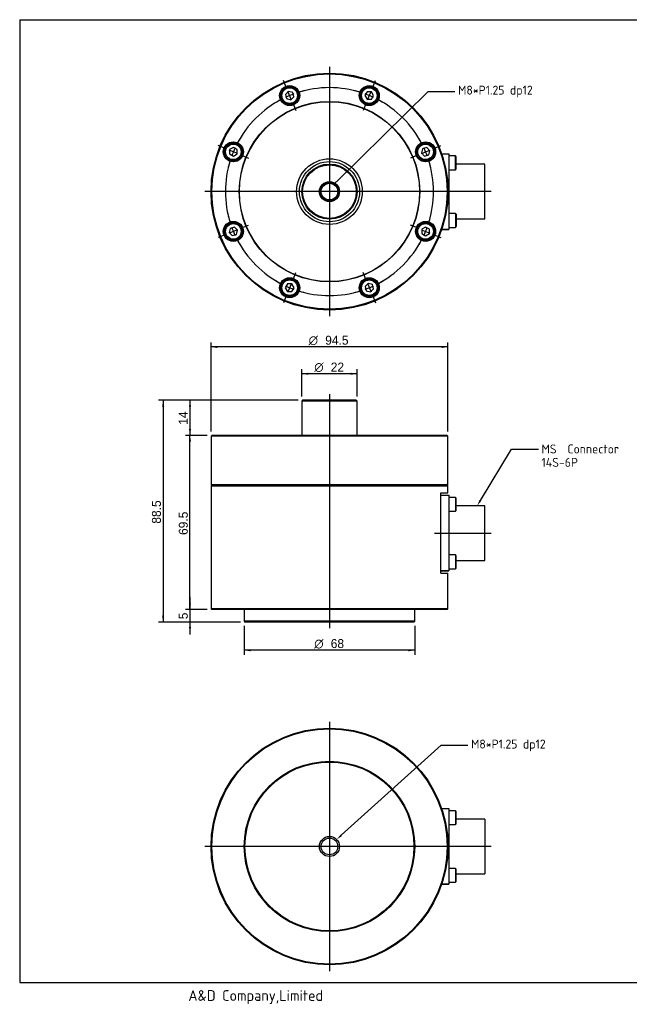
# Model space of a CAD drawing. Header units: millimetres. Extents: x 25 to 575, y 15 to 409.
# Tile 1 of 2: x 25 to 268, y 16 to 409. Entities that reach past the tile are written whole.
import ezdxf
from ezdxf import colors
from ezdxf.entities.mleader import LeaderData, LeaderLine
from ezdxf.enums import TextEntityAlignment as Align
from ezdxf.lldxf.tags import DXFTag
from ezdxf.math import Vec2, Vec3

# ---------------------------------------------------------------- set-up
doc = ezdxf.new("R2010")
doc.units = ezdxf.units.MM
doc.header["$LTSCALE"] = 1.428571
for name, color, linetype in [('A4', 7, 'Continuous'), ('Default', 7, 'Continuous'), ('entry', 7, 'Continuous'), ('보임', 7, 'Continuous'), ('중심선', 7, 'Continuous')]:
    doc.layers.add(name, color=color, linetype=linetype)
doc.styles.add('SEACAD_Solid_Edge_ANSI', font='seans.ttf')
doc.styles.add('SEACAD_Solid_Edge_ANSI1_Symbols', font='semeca1.ttf')
tags = doc.linetypes.add('CENTER2', pattern=[28.575, 19.05, -3.175, 3.175, -3.175]).pattern_tags.tags
tags[10:11] = [DXFTag(74, 4), DXFTag(75, 0), DXFTag(340, '0'), DXFTag(46, 0.0), DXFTag(50, 0.0), DXFTag(44, 0.0), DXFTag(45, 0.0)]
tags[8:9] = [DXFTag(74, 4), DXFTag(75, 0), DXFTag(340, '0'), DXFTag(46, 0.0), DXFTag(50, 0.0), DXFTag(44, 0.0), DXFTag(45, 0.0)]
tags[6:7] = [DXFTag(74, 4), DXFTag(75, 0), DXFTag(340, '0'), DXFTag(46, 0.0), DXFTag(50, 0.0), DXFTag(44, 0.0), DXFTag(45, 0.0)]
tags[4:5] = [DXFTag(74, 4), DXFTag(75, 0), DXFTag(340, '0'), DXFTag(46, 0.0), DXFTag(50, 0.0), DXFTag(44, 0.0), DXFTag(45, 0.0)]
doc.dimstyles.new('AD', dxfattribs={"dimtxt": 3.571429, "dimasz": 2.5, "dimexe": 1.785714, "dimexo": 1.785714, "dimgap": 0.892857, "dimtad": 1, "dimdec": 7, "dimdsep": 46, "dimtxsty": 'SEACAD_Solid_Edge_ANSI', "dimblk1": '_SE_FILLED', "dimblk2": '_SE_FILLED', "dimsah": 1, "dimcen": 1.785714, "dimazin": 0, "dimtfac": 0.6, "dimtdec": 6, "dimtmove": 0, "dimatfit": 3, "dimfxl": 1, "dimarcsym": 0})

# ---------------------------------------------------------------- blocks, each defined once
blk = doc.blocks.new('SEANNOT_GROUP')
at = {"layer": '중심선', "color": 7, "linetype": 'CENTER2'}
blk.add_line((213, 340.66), (98.8, 340.66), dxfattribs=at)
blk = doc.blocks.new('SEANNOT_GROUP1')
at = {"layer": '중심선', "color": 7, "linetype": 'CENTER2'}
blk.add_line((148.55, 390.41), (148.55, 290.91), dxfattribs=at)
blk = doc.blocks.new('SE')
at = {"layer": 'Default', "color": 7, "linetype": 'CENTER2'}
for start, end in [(72.4308, 107.5692), (117.4308, 152.5692), (27.4308, 62.5692), (162.4308, 197.5692), (342.4308, 17.5692), (207.4308, 242.5692), (297.4308, 332.5692), (252.4308, 287.5692)]:
    blk.add_arc((148.55, 340.66), 41.5, start, end, dxfattribs=at)
blk = doc.blocks.new('SEANNOT_GROUP2')
at = {"layer": '중심선', "color": 7, "linetype": 'CENTER2'}
for p, q in [((190.19, 357.91), (192.07, 358.69)), ((183.59, 355.18), (181.72, 354.4)), ((185.24, 355.86), (188.54, 357.23))]:
    blk.add_line(p, q, dxfattribs=at)
for start, end in [(27.4308, 30.2315), (20.0346, 24.9654), (14.7685, 17.5692)]:
    blk.add_arc((148.55, 340.66), 41.5, start, end, dxfattribs=at)
blk = doc.blocks.new('SEANNOT_GROUP3')
at = {"layer": '중심선', "color": 7, "linetype": 'CENTER2'}
for p, q in [((183.59, 326.15), (180.89, 327.27)), ((185.24, 325.46), (188.54, 324.1)), ((190.19, 323.41), (192.9, 322.29))]:
    blk.add_line(p, q, dxfattribs=at)
for start, end in [(342.4308, 346.474), (335.0346, 339.9654), (328.526, 332.5692)]:
    blk.add_arc((148.55, 340.66), 41.5, start, end, dxfattribs=at)
blk = doc.blocks.new('SEANNOT_GROUP4')
at = {"layer": '중심선', "color": 7, "linetype": 'CENTER2'}
for p, q in [((165.8, 382.3), (166.92, 385.01)), ((163.75, 377.35), (165.12, 380.65)), ((163.07, 375.7), (161.95, 373))]:
    blk.add_line(p, q, dxfattribs=at)
for start, end in [(72.4308, 76.474), (65.0346, 69.9654), (58.526, 62.5692)]:
    blk.add_arc((148.55, 340.66), 41.5, start, end, dxfattribs=at)
blk = doc.blocks.new('SEANNOT_GROUP5')
at = {"layer": '중심선', "color": 7, "linetype": 'CENTER2'}
for p, q in [((190.19, 357.91), (192.9, 359.03)), ((183.59, 355.18), (180.89, 354.06)), ((185.24, 355.86), (188.54, 357.23))]:
    blk.add_line(p, q, dxfattribs=at)
for start, end in [(27.4308, 31.474), (20.0346, 24.9654), (13.526, 17.5692)]:
    blk.add_arc((148.55, 340.66), 41.5, start, end, dxfattribs=at)
blk = doc.blocks.new('SEANNOT_GROUP6')
at = {"layer": '중심선', "color": 7, "linetype": 'CENTER2'}
for p, q in [((106.91, 357.91), (104.21, 359.03)), ((111.86, 355.86), (108.56, 357.23)), ((113.51, 355.18), (116.22, 354.06))]:
    blk.add_line(p, q, dxfattribs=at)
for start, end in [(148.526, 152.5692), (155.0346, 159.9654), (162.4308, 166.474)]:
    blk.add_arc((148.55, 340.66), 41.5, start, end, dxfattribs=at)
blk = doc.blocks.new('SEANNOT_GROUP7')
at = {"layer": '중심선', "color": 7, "linetype": 'CENTER2'}
for p, q in [((131.3, 382.3), (130.18, 385.01)), ((133.35, 377.35), (131.99, 380.65)), ((134.04, 375.7), (135.16, 373))]:
    blk.add_line(p, q, dxfattribs=at)
for start, end in [(117.4308, 121.474), (110.0346, 114.9654), (103.526, 107.5692)]:
    blk.add_arc((148.55, 340.66), 41.5, start, end, dxfattribs=at)
blk = doc.blocks.new('SEANNOT_GROUP8')
at = {"layer": '중심선', "color": 7, "linetype": 'CENTER2'}
for p, q in [((163.07, 305.62), (161.95, 308.33)), ((163.75, 303.97), (165.12, 300.67)), ((165.8, 299.02), (166.92, 296.32))]:
    blk.add_line(p, q, dxfattribs=at)
for start, end in [(290.0346, 294.9654), (297.4308, 301.474), (283.526, 287.5692)]:
    blk.add_arc((148.55, 340.66), 41.5, start, end, dxfattribs=at)
blk = doc.blocks.new('SEANNOT_GROUP9')
at = {"layer": '중심선', "color": 7, "linetype": 'CENTER2'}
for p, q in [((113.51, 326.15), (116.22, 327.27)), ((106.91, 323.41), (104.21, 322.29)), ((111.86, 325.46), (108.56, 324.1))]:
    blk.add_line(p, q, dxfattribs=at)
for start, end in [(193.526, 197.5692), (200.0346, 204.9654), (207.4308, 211.474)]:
    blk.add_arc((148.55, 340.66), 41.5, start, end, dxfattribs=at)
blk = doc.blocks.new('SEANNOT_GROUP10')
at = {"layer": '중심선', "color": 7, "linetype": 'CENTER2'}
for p, q in [((134.04, 305.62), (135.16, 308.33)), ((133.35, 303.97), (131.99, 300.67)), ((131.3, 299.02), (130.18, 296.32))]:
    blk.add_line(p, q, dxfattribs=at)
for start, end in [(238.526, 242.5692), (245.0346, 249.9654), (252.4308, 256.474)]:
    blk.add_arc((148.55, 340.66), 41.5, start, end, dxfattribs=at)
blk = doc.blocks.new('SEANNOT_GROUP11')
at = {"layer": '중심선', "color": 7, "linetype": 'CENTER2'}
blk.add_line((148.55, 259.88), (148.55, 166.38), dxfattribs=at)
blk = doc.blocks.new('SEANNOT_GROUP12')
at = {"layer": '중심선', "color": 7, "linetype": 'CENTER2'}
blk.add_line((148.55, 129.05), (148.55, 29.55), dxfattribs=at)
blk = doc.blocks.new('SEANNOT_GROUP13')
at = {"layer": '중심선', "color": 7, "linetype": 'CENTER2'}
blk.add_line((213, 79.3), (98.8, 79.3), dxfattribs=at)
blk = doc.blocks.new('_SE_FILLED')
at = {"color": 0}
blk.add_line((0, 0), (-1, 0), dxfattribs=at)
blk.add_solid([(0, 0), (-1, -0.1665), (-1, 0.1665), (0, 0)], dxfattribs=at)
blk = doc.blocks.new('SEANNOT_GROUP15')
at = {"layer": '중심선', "color": 7, "linetype": 'CENTER2'}
blk.add_line((190.5, 204.38), (213, 204.38), dxfattribs=at)
blk = doc.blocks.new('SE1')
at = {"layer": '보임', "color": 7, "linetype": 'Continuous'}
for p, q in [((137.85, 257.38), (137.55, 257.08)), ((159.55, 257.08), (137.55, 257.08)), ((137.55, 257.08), (137.55, 243.38)), ((159.25, 257.38), (137.85, 257.38)), ((159.55, 257.08), (159.25, 257.38)), ((159.55, 243.38), (159.55, 257.08)), ((101.6, 243.38), (101.3, 243.08)), ((195.8, 243.08), (101.3, 243.08)), ((101.3, 243.08), (101.3, 223.68)), ((195.5, 243.38), (101.6, 243.38)), ((195.8, 243.08), (195.5, 243.38)), ((195.8, 223.68), (195.8, 243.08)), ((195.8, 223.68), (101.3, 223.68)), ((101.3, 223.68), (101.6, 223.38)), ((101.6, 223.38), (101.3, 223.08)), ((195.8, 223.08), (101.3, 223.08)), ((101.3, 223.08), (101.3, 174.18)), ((195.5, 223.38), (101.6, 223.38)), ((195.5, 223.38), (101.6, 223.38)), ((193, 220.38), (195.8, 220.38)), ((193, 188.38), (193, 220.38)), ((195.5, 223.38), (195.8, 223.68)), ((195.8, 223.08), (195.5, 223.38)), ((195.8, 220.38), (195.8, 223.08)), ((193, 219.47), (196.1, 219.47)), ((196.1, 219.47), (196.1, 215.89)), ((198.8, 218.63), (196.1, 218.63)), ((198.8, 218.63), (198.8, 213.13)), ((199.1, 218.33), (198.8, 218.63)), ((199.1, 213.43), (199.1, 218.33)), ((196.1, 215.89), (196.1, 192.88)), ((196.1, 213.13), (198.8, 213.13)), ((198.8, 213.13), (199.1, 213.43)), ((210.5, 215.28), (199.1, 215.28)), ((210.5, 193.48), (210.5, 215.28)), ((198.8, 195.63), (196.1, 195.63)), ((196.1, 192.88), (196.1, 189.29)), ((198.8, 195.63), (198.8, 190.13)), ((199.1, 195.33), (198.8, 195.63)), ((199.1, 190.43), (199.1, 195.33)), ((199.1, 193.48), (210.5, 193.48)), ((196.1, 189.29), (193, 189.29)), ((193, 189.29), (196.1, 189.29)), ((196.1, 190.13), (198.8, 190.13)), ((198.8, 190.13), (199.1, 190.43)), ((193, 188.38), (195.8, 188.38)), ((195.8, 174.18), (195.8, 188.38)), ((195.8, 174.18), (101.3, 174.18)), ((101.3, 174.18), (101.6, 173.88)), ((195.5, 173.88), (101.6, 173.88)), ((114.55, 173.88), (114.55, 169.18)), ((182.55, 169.18), (182.55, 173.88)), ((195.5, 173.88), (195.8, 174.18)), ((182.55, 169.18), (114.55, 169.18)), ((114.55, 169.18), (114.85, 168.88)), ((182.25, 168.88), (182.55, 169.18)), ((182.25, 168.88), (114.85, 168.88))]:
    blk.add_line(p, q, dxfattribs=at)
blk = doc.blocks.new('SE2')
at = {"layer": '보임', "color": 7, "linetype": 'Continuous'}
for p, q in [((132.22, 380.68), (131, 379.45)), ((131, 379.45), (131.45, 377.78)), ((131.45, 377.78), (133.12, 377.33)), ((133.89, 380.23), (132.22, 380.68)), ((133.12, 377.33), (134.34, 378.56)), ((134.34, 378.56), (133.89, 380.23)), ((163.57, 380.5), (162.7, 379)), ((162.7, 379), (163.57, 377.5)), ((165.3, 380.5), (163.57, 380.5)), ((163.57, 377.5), (165.3, 377.5)), ((166.16, 379), (165.3, 380.5)), ((165.3, 377.5), (166.16, 379)), ((135.29, 376.25), (135.07, 376.46)), ((135.21, 376.6), (135.43, 376.39)), ((164.33, 375.21), (164.33, 375.51)), ((164.53, 375.51), (164.53, 375.21)), ((110.21, 358.28), (108.71, 357.41)), ((111.71, 357.41), (110.21, 358.28)), ((185.67, 357.77), (185.22, 356.1)), ((187.34, 358.22), (185.67, 357.77)), ((188.57, 356.99), (187.34, 358.22)), ((108.71, 357.41), (108.71, 355.68)), ((108.71, 355.68), (110.21, 354.81)), ((110.21, 354.81), (111.71, 355.68)), ((111.71, 355.68), (111.71, 357.41)), ((113.71, 356.64), (114.01, 356.64)), ((114.01, 356.44), (113.71, 356.44)), ((184.14, 353.93), (184.35, 354.14)), ((184.49, 354), (184.28, 353.79)), ((185.22, 356.1), (186.44, 354.87)), ((186.44, 354.87), (188.12, 355.32)), ((188.12, 355.32), (188.57, 356.99)), ((193.33, 355.75), (196.1, 355.75)), ((196.1, 355.75), (196.1, 352.17)), ((198.8, 354.91), (196.1, 354.91)), ((198.8, 349.41), (198.8, 354.91)), ((199.1, 354.61), (198.8, 354.91)), ((199.1, 349.71), (199.1, 354.61)), ((196.1, 352.17), (196.1, 329.16)), ((210.5, 351.56), (199.1, 351.56)), ((210.5, 329.76), (210.5, 351.56)), ((196.1, 349.41), (198.8, 349.41)), ((198.8, 349.41), (199.1, 349.71)), ((198.8, 331.91), (196.1, 331.91)), ((198.8, 331.91), (198.8, 326.41)), ((199.1, 331.61), (198.8, 331.91)), ((199.1, 331.61), (199.1, 326.71)), ((110.66, 326.45), (108.99, 326.01)), ((111.88, 325.23), (110.66, 326.45)), ((112.61, 327.33), (112.83, 327.54)), ((112.97, 327.4), (112.75, 327.18)), ((186.89, 326.51), (185.39, 325.65)), ((188.39, 325.65), (186.89, 326.51)), ((196.1, 329.16), (196.1, 325.57)), ((196.1, 326.41), (198.8, 326.41)), ((198.8, 326.41), (199.1, 326.71)), ((199.1, 329.76), (210.5, 329.76)), ((108.99, 326.01), (108.54, 324.33)), ((108.54, 324.33), (109.76, 323.11)), ((109.76, 323.11), (111.44, 323.56)), ((111.44, 323.56), (111.88, 325.23)), ((183.09, 324.88), (183.39, 324.88)), ((183.39, 324.68), (183.09, 324.68)), ((185.39, 325.65), (185.39, 323.92)), ((185.39, 323.92), (186.89, 323.05)), ((186.89, 323.05), (188.39, 323.92)), ((188.39, 323.92), (188.39, 325.65)), ((193.33, 325.57), (196.1, 325.57)), ((196.1, 325.57), (193.33, 325.57)), ((131.8, 303.82), (130.94, 302.32)), ((133.54, 303.82), (131.8, 303.82)), ((132.57, 305.82), (132.57, 306.12)), ((132.77, 306.12), (132.77, 305.82)), ((134.4, 302.32), (133.54, 303.82)), ((161.89, 304.73), (161.68, 304.94)), ((161.82, 305.08), (162.03, 304.87)), ((163.98, 304), (162.76, 302.77)), ((162.76, 302.77), (163.21, 301.1)), ((165.66, 303.55), (163.98, 304)), ((166.11, 301.87), (165.66, 303.55)), ((130.94, 302.32), (131.8, 300.82)), ((131.8, 300.82), (133.54, 300.82)), ((133.54, 300.82), (134.4, 302.32)), ((163.21, 301.1), (164.88, 300.65)), ((164.88, 300.65), (166.11, 301.87))]:
    blk.add_line(p, q, dxfattribs=at)
for centre, radius in [((148.55, 340.66), 47.25), ((148.55, 340.66), 46.95), ((132.67, 379), 4), ((132.67, 379), 3.5), ((132.67, 379), 3.1), ((164.43, 379), 4), ((164.43, 379), 3.5), ((164.43, 379), 3.1), ((148.55, 340.66), 36), ((148.55, 340.66), 35.9), ((110.21, 356.54), 4), ((110.21, 356.54), 3.5), ((110.21, 356.54), 3.1), ((186.89, 356.54), 4), ((186.89, 356.54), 3.5), ((186.89, 356.54), 3.1), ((148.55, 340.66), 13.1), ((148.55, 340.66), 12), ((148.55, 340.66), 11), ((148.55, 340.66), 10.7), ((148.55, 340.66), 4), ((148.55, 340.66), 3.62), ((148.55, 340.66), 3.32), ((110.21, 324.78), 4), ((110.21, 324.78), 3.5), ((110.21, 324.78), 3.1), ((186.89, 324.78), 4), ((186.89, 324.78), 3.5), ((186.89, 324.78), 3.1), ((132.67, 302.32), 4), ((132.67, 302.32), 3.5), ((132.67, 302.32), 3.1), ((164.43, 302.32), 4), ((164.43, 302.32), 3.5), ((164.43, 302.32), 3.1)]:
    blk.add_circle(centre, radius, dxfattribs=at)
for centre, start, end in [((132.67, 379), 316.508, 313.492), ((164.43, 379), 271.508, 268.492), ((110.21, 356.54), 1.508, 358.492), ((186.89, 356.54), 226.508, 223.492), ((110.21, 324.78), 46.508, 43.492), ((186.89, 324.78), 181.508, 178.492), ((132.67, 302.32), 91.508, 88.492), ((164.43, 302.32), 136.508, 133.492)]:
    blk.add_arc(centre, 3.8, start, end, dxfattribs=at)
blk = doc.blocks.new('SE3')
at = {"layer": '보임', "color": 7, "linetype": 'Continuous'}
for p, q in [((193.33, 94.39), (196.1, 94.39)), ((196.1, 94.39), (196.1, 90.8)), ((198.8, 93.55), (196.1, 93.55)), ((196.1, 90.8), (196.1, 67.79)), ((198.8, 93.55), (198.8, 88.05)), ((199.1, 93.25), (198.8, 93.55)), ((199.1, 88.35), (199.1, 93.25)), ((196.1, 88.05), (198.8, 88.05)), ((198.8, 88.05), (199.1, 88.35)), ((210.5, 90.2), (199.1, 90.2)), ((210.5, 90.2), (210.5, 68.4)), ((198.8, 70.55), (196.1, 70.55)), ((196.1, 67.79), (196.1, 64.21)), ((198.8, 70.55), (198.8, 65.05)), ((199.1, 70.25), (198.8, 70.55)), ((199.1, 65.35), (199.1, 70.25)), ((199.1, 68.4), (210.5, 68.4)), ((193.33, 64.21), (196.1, 64.21)), ((196.1, 64.21), (193.33, 64.21)), ((196.1, 65.05), (198.8, 65.05)), ((198.8, 65.05), (199.1, 65.35))]:
    blk.add_line(p, q, dxfattribs=at)
for radius in [47.25, 46.95, 34, 33.7, 4, 3.32]:
    blk.add_circle((148.55, 79.3), radius, dxfattribs=at)
blk = doc.blocks.new('DMBLK47')
at = {"layer": 'Default', "linetype": 'Continuous'}
for points in [[(81.78, 254.88), (82.62, 254.88), (82.2, 257.38)], [(81.78, 171.38), (82.2, 168.88), (82.62, 171.38)]]:
    blk.add_hatch(color=7, dxfattribs=at).paths.add_polyline_path(points)
at = {"layer": 'Default', "color": 7, "linetype": 'Continuous'}
for p, q in [((136.07, 257.38), (80.41, 257.38)), ((82.2, 257.38), (82.2, 168.88)), ((113.07, 168.88), (80.41, 168.88))]:
    blk.add_line(p, q, dxfattribs=at)
at = {"layer": 'Default', "color": 7, "linetype": 'Continuous', "style": 'SEACAD_Solid_Edge_ANSI'}
blk.add_text('88.5', height=3.571, rotation=90, dxfattribs=at).set_placement((77.74, 208.14), align=Align.TOP_LEFT)
blk = doc.blocks.new('DMBLK48')
at = {"layer": 'Default', "linetype": 'Continuous'}
for points in [[(92.5, 240.88), (93.33, 240.88), (92.91, 243.38)], [(92.5, 176.38), (92.91, 173.88), (93.33, 176.38)]]:
    blk.add_hatch(color=7, dxfattribs=at).paths.add_polyline_path(points)
at = {"layer": 'Default', "color": 7, "linetype": 'Continuous'}
for p, q in [((99.82, 243.38), (91.13, 243.38)), ((92.91, 173.88), (92.91, 243.38)), ((99.82, 173.88), (91.13, 173.88))]:
    blk.add_line(p, q, dxfattribs=at)
at = {"layer": 'Default', "color": 7, "linetype": 'Continuous', "style": 'SEACAD_Solid_Edge_ANSI'}
blk.add_text('69.5', height=3.571, rotation=90, dxfattribs=at).set_placement((88.45, 203.64), align=Align.TOP_LEFT)
blk = doc.blocks.new('DMBLK49')
at = {"layer": 'Default', "linetype": 'Continuous'}
for points in [[(92.5, 176.38), (92.91, 173.88), (93.33, 176.38)], [(92.5, 166.38), (93.33, 166.38), (92.91, 168.88)]]:
    blk.add_hatch(color=7, dxfattribs=at).paths.add_polyline_path(points)
at = {"layer": 'Default', "color": 7, "linetype": 'Continuous'}
for p, q in [((92.91, 178.88), (92.91, 163.88)), ((99.82, 173.88), (91.13, 173.88)), ((113.07, 168.88), (91.13, 168.88))]:
    blk.add_line(p, q, dxfattribs=at)
at = {"layer": 'Default', "color": 7, "linetype": 'Continuous', "style": 'SEACAD_Solid_Edge_ANSI'}
blk.add_text('5', height=3.57, rotation=90, dxfattribs=at).set_placement((88.45, 169.99), align=Align.TOP_LEFT)
blk = doc.blocks.new('DMBLK50')
at = {"layer": 'Default', "linetype": 'Continuous'}
for points in [[(103.8, 279.09), (101.3, 278.67), (103.8, 278.26)], [(193.3, 279.09), (193.3, 278.26), (195.8, 278.67)]]:
    blk.add_hatch(color=7, dxfattribs=at).paths.add_polyline_path(points)
at = {"layer": 'Default', "color": 7, "linetype": 'Continuous'}
for p, q in [((101.3, 244.87), (101.3, 280.46)), ((195.8, 244.87), (195.8, 280.46)), ((195.8, 278.67), (101.3, 278.67))]:
    blk.add_line(p, q, dxfattribs=at)
for s, height, style, p in [('O', 3.57, 'SEACAD_Solid_Edge_ANSI1_Symbols', (140.27, 283.14)), ('94.5', 3.571, 'SEACAD_Solid_Edge_ANSI', (146.85, 283.14))]:
    blk.add_text(s, height=height, dxfattribs=dict(at, style=style)).set_placement(p, align=Align.TOP_LEFT)
blk = doc.blocks.new('DMBLK51')
at = {"layer": 'Default', "linetype": 'Continuous'}
for points in [[(140.05, 268.38), (137.55, 267.96), (140.05, 267.54)], [(157.05, 268.38), (157.05, 267.54), (159.55, 267.96)]]:
    blk.add_hatch(color=7, dxfattribs=at).paths.add_polyline_path(points)
at = {"layer": 'Default', "color": 7, "linetype": 'Continuous'}
for p, q in [((137.55, 258.87), (137.55, 269.74)), ((159.55, 267.96), (137.55, 267.96)), ((159.55, 258.87), (159.55, 269.74))]:
    blk.add_line(p, q, dxfattribs=at)
for s, height, style, p in [('O', 3.57, 'SEACAD_Solid_Edge_ANSI1_Symbols', (142.48, 272.42)), ('22', 3.571, 'SEACAD_Solid_Edge_ANSI', (149.05, 272.42))]:
    blk.add_text(s, height=height, dxfattribs=dict(at, style=style)).set_placement(p, align=Align.TOP_LEFT)
blk = doc.blocks.new('DMBLK52')
at = {"layer": 'Default', "linetype": 'Continuous'}
for points in [[(92.5, 254.88), (93.33, 254.88), (92.91, 257.38)], [(92.5, 245.88), (92.91, 243.38), (93.33, 245.88)]]:
    blk.add_hatch(color=7, dxfattribs=at).paths.add_polyline_path(points)
at = {"layer": 'Default', "color": 7, "linetype": 'Continuous'}
for p, q in [((136.07, 257.38), (91.13, 257.38)), ((92.91, 257.38), (92.91, 243.38)), ((99.82, 243.38), (91.13, 243.38))]:
    blk.add_line(p, q, dxfattribs=at)
at = {"layer": 'Default', "color": 7, "linetype": 'Continuous', "style": 'SEACAD_Solid_Edge_ANSI'}
blk.add_text('14', height=3.571, rotation=90, dxfattribs=at).set_placement((88.45, 247.6), align=Align.TOP_LEFT)
blk = doc.blocks.new('DMBLK57')
at = {"layer": 'Default', "linetype": 'Continuous'}
for points in [[(117.05, 157.18), (117.05, 158.01), (114.55, 157.6)], [(180.05, 157.18), (182.55, 157.6), (180.05, 158.01)]]:
    blk.add_hatch(color=7, dxfattribs=at).paths.add_polyline_path(points)
at = {"layer": 'Default', "color": 7, "linetype": 'Continuous'}
for p, q in [((114.55, 167.4), (114.55, 155.81)), ((182.55, 167.4), (182.55, 155.81)), ((182.55, 157.6), (114.55, 157.6))]:
    blk.add_line(p, q, dxfattribs=at)
for s, height, style, p in [('O', 3.57, 'SEACAD_Solid_Edge_ANSI1_Symbols', (142.48, 162.06)), ('68', 3.571, 'SEACAD_Solid_Edge_ANSI', (149.05, 162.06))]:
    blk.add_text(s, height=height, dxfattribs=dict(at, style=style)).set_placement(p, align=Align.TOP_LEFT)

msp = doc.modelspace()

# ---------------------------------------------------------------- linework, layer by layer
at = {"layer": 'A4', "color": 7, "linetype": 'Continuous'}
for p, q in [((25.00000171, 409.28571395), (25.00000171, 24.99999967)), ((25.00000171, 409.28571395), (575.00000171, 409.28571395)), ((25.00000171, 24.99999967), (575.00000171, 24.99999967))]:
    msp.add_line(p, q, dxfattribs=at)

# ---------------------------------------------------------------- block references
at = {"layer": 'Default'}
for name in ['SE2', 'SE', 'SEANNOT_GROUP7', 'SEANNOT_GROUP4', 'SEANNOT_GROUP6', 'SEANNOT_GROUP5', 'SEANNOT_GROUP2', 'SEANNOT_GROUP9', 'SEANNOT_GROUP3', 'SEANNOT_GROUP10', 'SEANNOT_GROUP8', 'SE1', 'SE3']:
    msp.add_blockref(name, (0, 0), dxfattribs=at)
at = {"layer": '중심선'}
for name in ['SEANNOT_GROUP1', 'SEANNOT_GROUP', 'SEANNOT_GROUP11', 'SEANNOT_GROUP15', 'SEANNOT_GROUP12', 'SEANNOT_GROUP13']:
    msp.add_blockref(name, (0, 0), dxfattribs=at)

# ---------------------------------------------------------------- texts
at = {"layer": 'entry', "insert": (92.26604766, 21.951632), "char_height": 4.2857142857, "width": 77.7089846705, "attachment_point": 1}
msp.add_mtext('{\\fSolid Edge ANSI|b0||i0||c0|p34;\\C7;\\H4.285714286;\\W1.;A&D Company,Limited}', dxfattribs=at)

# ---------------------------------------------------------------- dimensions: what is measured, and where the dimension line sits
at = {"layer": 'Default', "color": 7, "linetype": 'Continuous'}
for base, p1, p2, picture, middle in [((101.301260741, 278.6734869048), (195.801260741, 243.0834151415), (101.301260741, 243.0834151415), 'DMBLK50', (148.5512591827, 278.6734869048)), ((137.55126074, 267.95920126), (159.55126074, 257.08341514), (137.55126074, 257.08341514), 'DMBLK51', (148.5512608, 267.95920126)), ((114.551260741, 157.5964717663), (182.551260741, 169.1834151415), (114.551260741, 169.1834151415), 'DMBLK57', (148.5512599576, 157.5964717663))]:
    dim = msp.add_linear_dim(base=base, p1=p1, p2=p2, text='\\A1;%%C <>', dimstyle='AD', dxfattribs=at)
    dim.commit()
    dim.dimension.update_dxf_attribs({"geometry": picture, "text_midpoint": middle, "dimtype": 160})
for base, p1, p2, picture, middle, dimtype in [((82.1997556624, 168.8834151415), (137.851260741, 257.3834151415), (114.851260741, 168.8834151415), 'DMBLK47', (82.1997556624, 213.1334164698), 160), ((92.9140418, 243.38341514), (137.85126074, 257.38341514), (101.60126074, 243.38341514), 'DMBLK52', (92.9140418, 250.38341506), 160), ((92.9140414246, 173.8834151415), (101.601260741, 173.8834151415), (101.601260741, 243.3834151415), 'DMBLK48', (92.9140414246, 208.6334153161), 161), ((92.91404142, 168.88341514), (101.60126074, 173.88341514), (114.85126074, 168.88341514), 'DMBLK49', (92.91404142, 171.38341506), 160)]:
    dim = msp.add_linear_dim(base=base, p1=p1, p2=p2, angle=90, text='\\A1;<>', dimstyle='AD', dxfattribs=at)
    dim.commit()
    dim.dimension.update_dxf_attribs({"geometry": picture, "text_midpoint": middle, "dimtype": dimtype})

# ---------------------------------------------------------------- leaders
ml = msp.add_multileader_mtext('Standard', dxfattribs=at)
ml.set_content('{\\pxsm0.9;\\fSolid Edge ANSI|b0||i0||c0|p34;\\W1.;M8*P1.25 dp12\\P}', color=256)
ml.set_leader_properties()
ml.set_arrow_properties(name='_SE_FILLED')
ml.build(insert=Vec2(0, 0))
ml.multileader.update_dxf_attribs({"dogleg_length": 10.71428571, "arrow_head_size": 2.5})
ctx = ml.context
ctx.base_point, ctx.char_height, ctx.arrow_head_size, ctx.landing_gap_size = Vec3(197.83415448, 380.89977087), 3.5714285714, 2.5, 1.25
notes = []
notes.append((ctx, [(0, (1, 1, 0), (187.86986877, 380.68548515), (1, 0), 10.71428571, [(0, [(150.44947049, 343.74948955)], 0, [])])]))
ctx.mtext.insert = Vec3(199.83415448, 382.95560485)
ml = msp.add_multileader_mtext('Standard', dxfattribs=at)
ml.set_content('{\\pxsm0.9;\\fSolid Edge ANSI|b0||i0||c0|p34;\\W1.;MS  Connector\\P14S-6P\\P}', color=256)
ml.set_leader_properties()
ml.build(insert=Vec2(0, 0))
ml.multileader.update_dxf_attribs({"dogleg_length": 10.71428571, "arrow_head_size": 2.5})
ctx = ml.context
ctx.base_point, ctx.char_height, ctx.arrow_head_size, ctx.landing_gap_size = Vec3(231.11258099, 238.14783265), 3.5714285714, 2.5, 1.25
notes.append((ctx, [(0, (1, 1, 0), (221.14829527, 237.93354693), (1, 0), 10.71428571, [(0, [(207.45037861, 215.28341514)], 0, [])])]))
ctx.mtext.insert = Vec3(233.11258099, 239.73534848)
ml = msp.add_multileader_mtext('Standard', dxfattribs=at)
ml.set_content('{\\pxsm0.9;\\fSolid Edge ANSI|b0||i0||c0|p34;\\W1.;M8*P1.25 dp12\\P}', color=256)
ml.set_leader_properties()
ml.build(insert=Vec2(0, 0))
ml.multileader.update_dxf_attribs({"dogleg_length": 10.71428571, "arrow_head_size": 2.5})
ctx = ml.context
ctx.base_point, ctx.char_height, ctx.arrow_head_size, ctx.landing_gap_size = Vec3(202.99871536, 119.89275992), 3.5714285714, 2.5, 1.25
notes.append((ctx, [(0, (1, 1, 0), (193.03442965, 119.67847421), (1, 0), 10.71428571, [(0, [(151.41686415, 82.09065202)], 0, [])])]))
ctx.mtext.insert = Vec3(204.99871536, 121.9485939)
for ctx, leaders in notes:
    for number, flags, end, landing, length, lines in leaders:
        leader = LeaderData()
        leader.index, (leader.has_last_leader_line, leader.has_dogleg_vector, leader.attachment_direction) = number, flags
        leader.last_leader_point, leader.dogleg_vector, leader.dogleg_length = Vec3(end), Vec3(landing), length
        for number, points, colour, breaks in lines:
            line = LeaderLine()
            line.index, line.vertices, line.color, line.breaks = number, Vec3.list(points), colors.encode_raw_color(colour), breaks
            leader.lines.append(line)
        ctx.leaders.append(leader)

doc.saveas('drawing.dxf')
